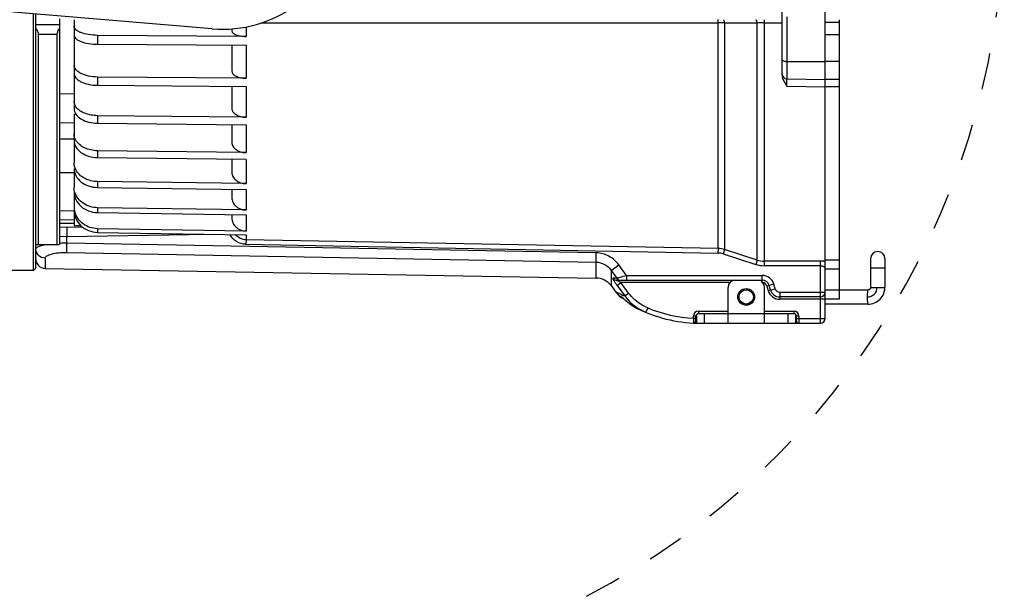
# Model space of a CAD drawing. Header units: millimetres. Extents: x 0 to 420, y 0 to 297.
# Tile 92 of 105: x 209 to 270, y 177 to 213. Entities that reach past the tile are written whole.
import ezdxf

# ---------------------------------------------------------------- set-up
doc = ezdxf.new("R2010")
doc.units = ezdxf.units.MM
doc.header["$LTSCALE"] = 23.1
doc.linetypes.add('DASHED', pattern=[0.2, 0.1, -0.1])
doc.layers.get('0').update_dxf_attribs({"linetype": 'CONTINUOUS'})
doc.layers.add('DIM_PILOTEES', color=7, linetype='CONTINUOUS')
doc.styles.get("Standard").update_dxf_attribs({"font": 'txt', "width": 0.7})
doc.dimstyles.new('DIMSTYLE_4', dxfattribs={"dimtxt": 2.5, "dimasz": 3.5, "dimexe": 2, "dimexo": 0, "dimtad": 1, "dimdec": 0, "dimlfac": 3.333333, "dimdsep": 46, "dimtxsty": 'Standard', "dimblk": '_FILLED', "dimblk1": '_FILLED', "dimblk2": '_FILLED', "dimcen": 0.09, "dimazin": 2, "dimtp": 0.5, "dimtm": 0.5, "dimtfac": 1, "dimtdec": 0, "dimtofl": 0, "dimtmove": 0, "dimatfit": 3, "dimldrblk": '_FILLED', "dimfxl": 0, "dimtolj": 1, "dimarcsym": 0})

# ---------------------------------------------------------------- blocks, each defined once
blk = doc.blocks.new('_FILLED')
at = {"color": 0, "linetype": 'ByBlock'}
blk.add_solid([(0, 0), (-1, 0.143), (-1, -0.143)], dxfattribs=at)
blk = doc.blocks.new('*D10')
at = {"layer": 'DIM_PILOTEES', "color": 2, "linetype": 'Continuous'}
for p, q in [((198.74, 245.182), (148.74, 245.182)), ((150.74, 245.182), (150.74, 221.109)), ((150.74, 197.035), (150.74, 221.109)), ((209.39, 197.035), (148.74, 197.035))]:
    blk.add_line(p, q, dxfattribs=at)
at = {"layer": 'DIM_PILOTEES', "color": 2, "linetype": 'Continuous', "xscale": 3.5, "yscale": 3.5, "zscale": 3.5}
for p, rotation in [((150.74, 245.182), 90), ((150.74, 197.035), 270)]:
    blk.add_blockref('_FILLED', p, dxfattribs=dict(at, rotation=rotation))
at = {"layer": 'DIM_PILOTEES', "color": 2, "linetype": 'Continuous', "insert": (147.615, 221.109), "char_height": 2.5, "width": 8.03571, "attachment_point": 2, "rotation": 90, "line_spacing_factor": 0.9}
blk.add_mtext('{\\ftxt;\\W0.0001;\\H0.0001;\\~}{\\ftxt;\\W2.1428571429;\\H2.5; }{\\ftxt;\\W0.0001;\\H0.0001;\\~}', dxfattribs=at)

msp = doc.modelspace()

# ---------------------------------------------------------------- linework, layer by layer
at = {"color": 7, "linetype": 'Continuous'}
for p, q in [((256.3401, 209.297), (256.3401, 230.6675)), ((220.5917, 212.2092), (195.7401, 214.2822)), ((209.3901, 197.0349), (209.3901, 213.1436)), ((209.5401, 197.1822), (209.5401, 213.1311)), ((259.0401, 194.0322), (259.0401, 213.2544)), ((209.5401, 212.4822), (211.0401, 212.4822)), ((211.0401, 198.6958), (211.0401, 212.8376)), ((211.9401, 212.7822), (211.9401, 207.1945)), ((252.3261, 198.4213), (252.3261, 212.5796)), ((252.7385, 212.5752), (252.7385, 198.3538)), ((254.7757, 197.6973), (254.7757, 212.5728)), ((255.2142, 212.7822), (255.2142, 197.3422)), ((255.2142, 212.5766), (256.3401, 212.5766)), ((256.6348, 212.9525), (256.6348, 209.0742)), ((259.0401, 212.6322), (259.9401, 212.6322)), ((259.9401, 195.2322), (259.9401, 212.7822)), ((209.6901, 211.8722), (209.6901, 198.6734)), ((209.6901, 211.8722), (210.8901, 211.8722)), ((210.8901, 198.6734), (210.8901, 211.8722)), ((222.7243, 211.7341), (213.4138, 211.7963)), ((213.4139, 211.7953), (213.4139, 211.243)), ((221.8401, 212.2104), (221.8401, 212.0785)), ((222.7244, 212.3268), (222.7244, 211.7352)), ((259.0401, 211.8435), (259.9401, 211.8435)), ((213.4138, 211.242), (222.7243, 211.1798)), ((221.8401, 211.1857), (221.8401, 209.5532)), ((222.7244, 211.1788), (222.7244, 209.1042)), ((256.6348, 210.1641), (259.0401, 210.1481)), ((259.9401, 210.1481), (259.0401, 210.1481)), ((222.7243, 209.1032), (213.4138, 209.1845)), ((213.4139, 209.1836), (213.4139, 208.6658)), ((256.6348, 209.0742), (259.0401, 209.0322)), ((259.9401, 209.0322), (259.0401, 209.0322)), ((211.0401, 208.1322), (211.9401, 208.148)), ((213.4138, 208.6649), (222.7243, 208.5836)), ((221.8401, 208.5914), (221.8401, 207.2064)), ((222.7244, 208.5827), (222.7244, 206.6594)), ((256.6401, 208.6087), (259.0401, 208.5683)), ((259.9401, 208.5684), (259.0401, 208.5684)), ((211.0401, 206.3322), (211.9401, 206.3165)), ((211.9401, 206.8326), (211.9401, 203.8098)), ((212.066, 206.831), (211.9401, 206.8326)), ((212.066, 206.831), (211.9401, 206.8326)), ((222.7243, 206.6585), (213.4138, 206.7574)), ((213.4138, 206.2814), (222.7243, 206.1825)), ((213.4139, 206.7566), (213.4139, 206.2823)), ((221.8401, 206.1919), (221.8401, 205.0781)), ((222.7244, 206.1816), (222.7244, 204.4425)), ((211.9401, 205.2822), (211.0401, 205.2822)), ((222.7243, 204.4417), (213.4138, 204.5567)), ((213.4139, 204.5559), (213.4139, 204.1332)), ((213.4138, 204.1324), (222.7243, 204.0175)), ((221.8401, 204.0284), (221.8401, 203.2048)), ((222.7244, 204.0167), (222.7244, 202.4915)), ((211.0401, 203.1822), (211.9401, 203.1822)), ((211.9401, 203.4445), (211.9401, 202.279)), ((222.7243, 202.4909), (213.4138, 202.6198)), ((213.4139, 202.6191), (213.4139, 202.2552)), ((211.9401, 201.979), (211.9401, 201.0511)), ((213.4138, 202.2545), (222.7243, 202.1256)), ((221.8401, 202.1379), (221.8401, 201.6187)), ((222.7244, 202.1249), (222.7244, 200.8398)), ((211.9401, 200.7665), (211.0401, 200.7822)), ((211.9401, 200.8216), (211.9401, 199.8523)), ((222.7243, 200.8393), (213.4138, 200.98)), ((213.4138, 200.68), (222.7243, 200.5393)), ((213.4139, 200.9795), (213.4139, 200.6806)), ((211.9401, 200.2241), (211.0401, 200.2084)), ((221.8401, 200.5526), (221.8401, 200.3467)), ((222.7244, 200.5387), (222.7244, 199.5157)), ((211.9401, 199.9991), (211.0401, 199.9834)), ((211.0401, 199.7584), (212.4515, 199.7831)), ((211.4796, 199.7661), (211.4901, 199.1662)), ((222.7243, 199.5152), (213.4138, 199.6654)), ((213.4139, 199.665), (213.4139, 199.4362)), ((211.4901, 199.1662), (211.04, 199.1607)), ((211.4901, 199.1662), (220.4415, 199.3224)), ((211.4901, 198.7509), (211.4901, 199.1662)), ((213.4138, 199.4358), (222.7243, 199.2856)), ((222.7244, 198.9671), (222.7191, 198.6847)), ((222.7244, 199.2852), (222.7244, 198.9676)), ((252.3262, 198.4218), (222.7244, 198.9671)), ((209.6901, 198.6734), (210.8901, 198.6734)), ((210.8901, 198.644), (209.6901, 198.644)), ((211.4796, 198.178), (211.4901, 198.751)), ((244.6884, 198.1448), (211.4901, 198.7509)), ((222.7191, 198.6847), (252.3209, 198.1376)), ((252.3262, 198.4218), (252.3209, 198.1376)), ((252.7384, 198.3534), (252.6508, 198.0824)), ((254.7759, 197.6978), (252.7384, 198.3534)), ((210.1296, 197.8188), (210.1296, 197.1723)), ((211.4796, 198.178), (244.6779, 197.5705)), ((244.6779, 197.5705), (244.6884, 198.145)), ((252.6508, 198.0824), (254.688, 197.425)), ((254.7759, 197.6978), (254.688, 197.425)), ((258.7401, 197.627), (255.2142, 197.627)), ((258.7401, 193.7322), (258.7401, 197.627)), ((259.9401, 197.6944), (259.0401, 197.6944)), ((261.8901, 197.7822), (261.8901, 195.9822)), ((262.7901, 197.7822), (262.7901, 195.9822)), ((207.2822, 197.0717), (209.3901, 197.0349)), ((209.5401, 197.1822), (209.3901, 197.0349)), ((210.1296, 197.1723), (244.6779, 196.5693)), ((244.6779, 196.5693), (244.6779, 197.5705)), ((245.6153, 197.0508), (245.6153, 196.0917)), ((245.6154, 197.0508), (246.0945, 197.3974)), ((245.6154, 197.0508), (245.9712, 196.5587)), ((246.5761, 196.7322), (246.0945, 197.3974)), ((258.7401, 197.3422), (255.2142, 197.3422)), ((259.9401, 197.1266), (259.0401, 197.1266)), ((262.7901, 197.1822), (261.8901, 197.1822)), ((245.9712, 196.5587), (245.735, 196.5564)), ((245.9746, 196.4322), (255.1006, 196.4322)), ((246.5761, 196.7322), (255.1006, 196.7322)), ((246.5761, 196.7322), (246.5761, 196.4322)), ((253.3401, 196.4277), (253.3401, 196.4322)), ((254.8401, 196.4322), (254.8401, 196.4277)), ((255.1006, 196.2978), (255.1006, 196.7322)), ((245.6153, 196.0917), (245.9197, 195.6878)), ((245.9932, 196.1055), (246.2327, 196.2822)), ((245.9932, 196.1055), (246.4771, 195.4496)), ((253.0654, 196.2822), (246.2327, 196.2822)), ((246.717, 195.6262), (246.2327, 196.2822)), ((252.9501, 193.7322), (252.9501, 195.9822)), ((254.3592, 195.8322), (254.0901, 195.8322)), ((255.2301, 193.7322), (255.2301, 195.9822)), ((255.8218, 196.1883), (255.3891, 196.0647)), ((255.3891, 196.0647), (255.4715, 195.7762)), ((255.4715, 195.7762), (255.9042, 195.8998)), ((255.6157, 195.8174), (255.5333, 196.1059)), ((255.9042, 195.8998), (255.8218, 196.1883)), ((259.0401, 195.8322), (261.7401, 195.8322)), ((261.8901, 195.9822), (262.7901, 195.9822)), ((246.3465, 195.3249), (246.4059, 195.2695)), ((246.4771, 195.4496), (246.7167, 195.6266)), ((253.7547, 195.6822), (253.6597, 195.6822)), ((254.5204, 195.6822), (254.4255, 195.6822)), ((256.1926, 195.6822), (259.0401, 195.6822)), ((256.1926, 195.6822), (256.1926, 195.2322)), ((258.7401, 195.3822), (256.1926, 195.3822)), ((259.9401, 195.2322), (256.1926, 195.2322)), ((246.846, 194.9063), (246.8461, 194.9064)), ((247.9134, 194.6934), (247.7986, 194.4162)), ((253.6598, 195.0822), (253.7547, 195.0822)), ((254.3592, 194.9322), (254.0901, 194.9322)), ((254.4255, 195.0822), (254.5204, 195.0822)), ((261.7401, 194.9322), (259.0401, 194.9322)), ((261.7401, 194.9322), (261.8198, 194.9353)), ((250.7901, 194.0439), (250.7824, 193.7439)), ((250.9401, 194.1822), (250.7901, 194.1822)), ((250.7901, 194.0439), (250.7901, 194.1822)), ((250.7901, 194.0439), (250.9401, 194.0439)), ((250.9401, 193.8937), (250.9401, 194.1822)), ((251.0001, 193.7322), (251.0001, 194.3006)), ((251.0901, 194.4822), (252.9501, 194.4822)), ((251.0901, 194.4822), (251.0901, 194.3322)), ((251.0901, 194.3322), (257.0901, 194.3322)), ((251.4501, 194.3322), (251.4501, 193.7322)), ((255.2301, 194.4822), (257.0901, 194.4822)), ((256.7301, 193.7322), (256.7301, 194.3322)), ((257.0901, 194.3322), (257.0901, 194.4822)), ((257.1801, 194.3006), (257.1801, 193.7322)), ((257.1801, 194.0322), (259.0401, 194.0322)), ((257.3901, 194.1822), (257.2401, 194.1822)), ((257.2401, 193.8822), (257.2401, 194.1822)), ((257.3901, 194.1822), (257.3901, 193.7322)), ((251.0001, 193.7322), (258.7401, 193.7322))]:
    msp.add_line(p, q, dxfattribs=at)
for points in [[(261.7401, 194.9322), (261.822, 194.9354), (261.9273, 194.9491), (262.0308, 194.9733), (262.1314, 195.0079), (262.228, 195.0525), (262.3196, 195.1067), (262.4053, 195.1698), (262.484, 195.2413), (262.5552, 195.3204), (262.6179, 195.4062), (262.6716, 195.4978), (262.7158, 195.5943), (262.7499, 195.6947), (262.7738, 195.798), (262.7871, 195.9029), (262.7901, 195.9822)], [(261.8901, 195.9822), (261.8888, 195.9628), (261.884, 195.9402), (261.8758, 195.9183), (261.8642, 195.898), (261.8493, 195.8795), (261.8316, 195.8634), (261.8114, 195.8503), (261.789, 195.8405), (261.7652, 195.8344), (261.7401, 195.8322)], [(261.8198, 194.9353), (261.9251, 194.9487), (262.0286, 194.9727), (262.1293, 195.0071), (262.226, 195.0515), (262.3177, 195.1054), (262.4035, 195.1684), (262.4825, 195.2397), (262.5538, 195.3186), (262.6167, 195.4043), (262.6706, 195.4958), (262.715, 195.5923), (262.7493, 195.6926), (262.7734, 195.7958), (262.7869, 195.9007), (262.7901, 195.9822)], [(245.9197, 195.6878), (245.9654, 195.6287), (246.1683, 195.3982)], [(246.1728, 195.3936), (246.1955, 195.3726), (246.2427, 195.3405), (246.2952, 195.3178), (246.3511, 195.3055), (246.3677, 195.3051)], [(246.2927, 195.3732), (246.2934, 195.3727), (246.2979, 195.3689), (246.3061, 195.3618), (246.317, 195.352), (246.3306, 195.3395), (246.3465, 195.3249)], [(246.4059, 195.2695), (246.4292, 195.248), (246.454, 195.2252)], [(246.454, 195.2252), (246.4805, 195.2013), (246.5084, 195.1762), (246.5379, 195.1502), (246.5687, 195.1235), (246.601, 195.0961), (246.6346, 195.0681), (246.6695, 195.0396), (246.7057, 195.0108), (246.7432, 194.9819), (246.7818, 194.9528), (246.8216, 194.9237), (246.846, 194.9063)]]:
    msp.add_lwpolyline(points, dxfattribs=at)
for radius in [0.525, 0.45]:
    msp.add_circle((254.0901, 195.3822), radius, dxfattribs=at)
at = {"color": 7, "linetype": 'DASHED'}
msp.add_arc((221.2401, 219.9822), 49.036, 297.765693, 62.823247, dxfattribs=at)
at = {"color": 7, "linetype": 'Continuous'}
for centre, radius, start, end in [((221.2401, 219.9822), 7.8, 265.231696, 347.047896), ((252.3025, 191.2911), 21.2886, 88.826465, 89.936418), ((255.2072, 188.2315), 24.3451, 89.98341, 91.015596), ((256.6401, 209.3742), 0.3, 180, 269), ((212.9673, 203.8322), 1.0305, 198.55227, 207.37312), ((213.2245, 201.0516), 1.2844, 180.019103, 188.122575), ((213.2372, 201.0533), 1.2972, 188.117935, 196.018226), ((211.3762, 189.8351), 8.9165, 89.268186, 92.173482), ((252.2981, 196.9571), 1.4645, 72.498786, 88.903572), ((262.3401, 197.7822), 0.45, 0, 180), ((210.1401, 197.7723), 0.6, 180, 269), ((252.2991, 196.9941), 1.1437, 72.091346, 88.909416), ((255.2162, 199.042), 1.4151, 251.861152, 269.91967), ((258.7897, 196.2572), 1.3667, 79.444329, 81.423263), ((255.2164, 199.0682), 1.726, 252.173169, 269.929449), ((244.657, 195.3695), 1.2, 37, 89), ((253.4001, 195.9822), 0.45, 90, 180), ((254.7801, 195.9822), 0.45, 0, 56.234442), ((255.1006, 195.9822), 0.75, 15.945396, 90), ((255.1006, 195.9822), 0.45, 15.945396, 90), ((255.1006, 195.9822), 0.3, 15.945396, 86.880219), ((256.1926, 195.9822), 0.75, 195.945396, 270), ((256.1926, 195.9822), 0.6, 195.945396, 270), ((256.1926, 195.9822), 0.3, 195.945396, 270), ((261.6992, 195.9823), 0.6, 270.000928, 359.999074), ((248.3257, 200.5514), 5.4264, 247.720148, 248.493133), ((248.2781, 200.4288), 5.2949, 248.486261, 250.114481), ((251.5779, 200.8088), 7.5778, 226.784209, 227.480997), ((248.9886, 197.2996), 3.1193, 216.375366, 247.574254), ((258.7401, 195.6822), 0.3, 270, 360), ((248.6238, 197.423), 3.0812, 234.763816, 243.758958), ((251.2401, 202.7322), 9, 243.763923, 268.472657), ((251.2401, 202.7322), 8.7, 247.520832, 267.035102), ((250.7901, 193.8937), 0.15, 267.085398, 360), ((251.0901, 194.1822), 0.3, 90, 180), ((251.2401, 202.7322), 8.7, 268.017566, 268.413378), ((251.0901, 194.1822), 0.15, 90, 180), ((257.0901, 194.1822), 0.3, 0, 90), ((257.0901, 194.1822), 0.15, 0, 90), ((257.3901, 193.8822), 0.15, 180, 270), ((258.7401, 194.0322), 0.3, 270, 360)]:
    msp.add_arc(centre, radius, start, end, dxfattribs=at)
msp.add_ellipse((185.3998, 200.211), major_axis=(42.109, 0.502), ratio=0.0206435, start_param=-0.8891334, end_param=-0.8763177, dxfattribs=at)
for points in [[(223.6773, 212.5816), (233.2269, 212.5806), (242.7765, 212.5809), (252.3262, 212.5798)], [(256.3401, 209.297), (256.3401, 209.2649), (256.343, 209.2328), (256.3482, 209.2011)], [(256.3482, 209.2011), (256.3841, 208.9839), (256.5174, 208.7915), (256.6401, 208.6087)], [(211.9903, 203.5043), (211.9576, 203.6022), (211.9401, 203.7066), (211.9401, 203.8098)], [(211.9903, 201.9455), (211.9574, 202.053), (211.9401, 202.1666), (211.9401, 202.2791)], [(246.2976, 195.368), (246.2732, 195.3832), (246.2507, 195.402), (246.2317, 195.4236)]]:
    msp.add_open_spline(points, degree=3, dxfattribs=at)
for points, knots in [([(252.3262, 212.5798), (252.326, 212.6071), (252.3254, 212.6557), (252.3248, 212.7131), (252.3233, 212.7475), (252.3233, 212.7665), (252.3212, 212.7741), (252.3221, 212.7819), (252.3209, 212.7817)], [0, 0, 0, 0, 0.404504, 0.7249479, 0.8431898, 0.929519, 0.9821172, 1, 1, 1, 1]), ([(252.7384, 212.575), (252.734, 212.6189), (252.7219, 212.6876), (252.6928, 212.7597), (252.6704, 212.7757)], [0, 0, 0, 0, 0.6157783, 1, 1, 1, 1]), ([(252.7384, 212.575), (253.078, 212.5743), (253.7571, 212.5724), (254.4361, 212.5757), (254.7756, 212.5751)], [0, 0, 0, 0, 0.5000674, 1, 1, 1, 1]), ([(254.7426, 212.7237), (254.7401, 212.7296), (254.7313, 212.7484), (254.7192, 212.7666), (254.7075, 212.7751)], [0, 0, 0, 0, 0.3072549, 1, 1, 1, 1]), ([(254.7755, 212.5749), (254.7741, 212.5888), (254.7675, 212.6391), (254.7568, 212.6896), (254.7426, 212.7237)], [0, 0, 0, 0, 0.2727169, 1, 1, 1, 1]), ([(209.5401, 212.242), (209.5612, 212.2167), (209.6403, 212.1086), (209.6901, 211.9735), (209.6901, 211.8722)], [0, 0, 0, 0, 0.2454994, 1, 1, 1, 1]), ([(210.8901, 211.8722), (210.8901, 211.9735), (210.9399, 212.1086), (211.0189, 212.2167), (211.0401, 212.242)], [0, 0, 0, 0, 0.7545, 1, 1, 1, 1]), ([(213.4138, 211.7963), (213.2245, 211.7976), (212.8705, 211.8251), (212.4575, 211.9238), (212.1948, 212.044), (212.0554, 212.1406), (211.9637, 212.2485), (211.9401, 212.3323), (211.9401, 212.3704)], [0, 0, 0, 0, 0.3377958, 0.6315179, 0.7517917, 0.8514746, 0.9320374, 1, 1, 1, 1]), ([(211.9401, 211.816), (211.9401, 211.7779), (211.9637, 211.6942), (212.0554, 211.5862), (212.1948, 211.4897), (212.4575, 211.3695), (212.8705, 211.2708), (213.2245, 211.2433), (213.4138, 211.242)], [0, 0, 0, 0, 0.0679629, 0.1485276, 0.2482118, 0.3684859, 0.6622061, 1, 1, 1, 1]), ([(221.8401, 212.0785), (221.8401, 212.0297), (221.8918, 211.9511), (221.9928, 211.8833), (222.1507, 211.8102), (222.3983, 211.7516), (222.6107, 211.7349), (222.7243, 211.7341)], [0, 0, 0, 0, 0.1458338, 0.2458365, 0.36651, 0.6611182, 1, 1, 1, 1]), ([(213.4138, 209.1845), (213.2241, 209.1862), (212.8657, 209.2226), (212.4511, 209.3541), (212.1909, 209.5108), (212.051, 209.639), (211.9615, 209.7813), (211.9401, 209.8854), (211.9401, 209.9345)], [0, 0, 0, 0, 0.3187672, 0.6014905, 0.7218354, 0.8264983, 0.917463, 1, 1, 1, 1]), ([(256.3401, 210.2781), (256.3401, 210.2389), (256.4243, 210.1929), (256.5244, 210.1706), (256.597, 210.1643), (256.6348, 210.1641)], [0, 0, 0, 0, 0.3561241, 0.6555643, 1, 1, 1, 1]), ([(211.9401, 209.4149), (211.9401, 209.3657), (211.9615, 209.2617), (212.051, 209.1194), (212.191, 208.9912), (212.4511, 208.8345), (212.8657, 208.703), (213.2241, 208.6666), (213.4138, 208.6649)], [0, 0, 0, 0, 0.0825372, 0.1735031, 0.278167, 0.3985122, 0.6812342, 1, 1, 1, 1]), ([(221.8401, 209.5532), (221.8401, 209.4922), (221.9055, 209.3528), (222.1125, 209.2172), (222.3949, 209.1258), (222.6105, 209.1042), (222.7243, 209.1032)], [0, 0, 0, 0, 0.1715549, 0.3962543, 0.6800098, 1, 1, 1, 1]), ([(256.6401, 208.6087), (256.6396, 208.6727), (256.6389, 208.7636), (256.6378, 208.8771), (256.6371, 208.9445), (256.6363, 208.9979), (256.6361, 209.034), (256.6353, 209.0545), (256.6358, 209.0654), (256.6343, 209.0699), (256.6355, 209.0742), (256.6348, 209.0742)], [0, 0, 0, 0, 0.4129535, 0.5855706, 0.7312116, 0.846918, 0.9311073, 0.9609963, 0.9825422, 0.9955917, 1, 1, 1, 1]), ([(212.0696, 207.2993), (212.0489, 207.3276), (211.9776, 207.4391), (211.9401, 207.5734), (211.9401, 207.6706)], [0, 0, 0, 0, 0.2656491, 1, 1, 1, 1]), ([(211.9401, 207.1946), (211.9401, 207.0734), (212.0369, 206.8061), (212.3821, 206.517), (212.8594, 206.3287), (213.2236, 206.2835), (213.4138, 206.2814)], [0, 0, 0, 0, 0.1927553, 0.4227258, 0.6972187, 1, 1, 1, 1]), ([(213.4138, 206.7574), (213.1418, 206.7603), (212.6461, 206.8415), (212.201, 207.1194), (212.0696, 207.2993)], [0, 0, 0, 0, 0.5498311, 1, 1, 1, 1]), ([(221.8401, 207.2064), (221.8401, 207.1337), (221.8981, 206.9733), (222.1053, 206.7999), (222.3917, 206.6868), (222.6102, 206.6597), (222.7243, 206.6585)], [0, 0, 0, 0, 0.192766, 0.4227405, 0.6972017, 1, 1, 1, 1]), ([(212.0522, 205.2149), (212.034, 205.2463), (211.9708, 205.3714), (211.9401, 205.5134), (211.9401, 205.6173)], [0, 0, 0, 0, 0.2586446, 1, 1, 1, 1]), ([(211.9401, 205.193), (211.9401, 205.0541), (212.029, 204.7559), (212.3712, 204.4121), (212.8536, 204.1886), (213.223, 204.1347), (213.4138, 204.1324)], [0, 0, 0, 0, 0.2097958, 0.4448623, 0.71191, 1, 1, 1, 1]), ([(213.4138, 204.5567), (213.1336, 204.5601), (212.6089, 204.6637), (212.1724, 205.0075), (212.0522, 205.2149)], [0, 0, 0, 0, 0.5390158, 1, 1, 1, 1]), ([(221.8401, 205.0781), (221.8401, 204.9947), (221.8934, 204.8158), (222.0988, 204.6096), (222.3882, 204.4754), (222.6098, 204.4431), (222.7243, 204.4417)], [0, 0, 0, 0, 0.2098077, 0.4448728, 0.7118934, 1, 1, 1, 1]), ([(211.9401, 203.4445), (211.9401, 203.2898), (212.024, 202.9647), (212.3621, 202.5747), (212.8479, 202.319), (213.2224, 202.2572), (213.4138, 202.2545)], [0, 0, 0, 0, 0.2231702, 0.4627541, 0.7240192, 1, 1, 1, 1]), ([(213.4138, 202.6198), (213.1318, 202.6237), (212.5896, 202.7475), (212.1682, 203.1338), (212.0522, 203.3583)], [0, 0, 0, 0, 0.5273387, 1, 1, 1, 1]), ([(221.8401, 203.2049), (221.8401, 203.112), (221.8904, 202.917), (222.0933, 202.683), (222.3848, 202.5295), (222.6095, 202.4925), (222.7243, 202.4909)], [0, 0, 0, 0, 0.2231831, 0.4627613, 0.7240031, 1, 1, 1, 1]), ([(211.9401, 201.979), (211.9401, 201.8109), (212.0207, 201.4631), (212.3549, 201.0353), (212.8427, 200.7519), (213.2219, 200.6829), (213.4138, 200.68)], [0, 0, 0, 0, 0.2333955, 0.4767328, 0.7336374, 1, 1, 1, 1]), ([(213.4138, 200.98), (213.1005, 200.9848), (212.6228, 201.1246), (212.1724, 201.5426), (212.0323, 201.8085), (211.9903, 201.9455)], [0, 0, 0, 0, 0.5167673, 0.7637188, 1, 1, 1, 1]), ([(221.8401, 201.6187), (221.8401, 201.5178), (221.8884, 201.3091), (222.089, 201.0525), (222.3816, 200.8824), (222.6092, 200.841), (222.7243, 200.8393)], [0, 0, 0, 0, 0.2334092, 0.4767373, 0.7336218, 1, 1, 1, 1]), ([(211.9401, 200.8216), (211.9401, 200.6427), (212.0186, 200.2768), (212.3496, 199.8195), (212.8383, 199.5138), (213.2215, 199.4389), (213.4138, 199.4358)], [0, 0, 0, 0, 0.2409093, 0.4871668, 0.7409125, 1, 1, 1, 1]), ([(213.4138, 199.6654), (213.2532, 199.668), (212.933, 199.721), (212.5038, 199.9375), (212.1692, 200.2697), (212.032, 200.5504), (211.9903, 200.6954)], [0, 0, 0, 0, 0.2573467, 0.5108164, 0.7583241, 1, 1, 1, 1]), ([(221.8401, 200.3467), (221.8401, 200.2394), (221.8872, 200.0198), (222.0858, 199.7455), (222.379, 199.562), (222.6089, 199.5171), (222.7243, 199.5152)], [0, 0, 0, 0, 0.2409236, 0.4871694, 0.7408972, 1, 1, 1, 1]), ([(222.7191, 198.6847), (222.5158, 198.6884), (222.1037, 198.8116), (221.8129, 199.1236), (221.7124, 199.3008)], [0, 0, 0, 0, 0.4996, 1, 1, 1, 1]), ([(222.7244, 198.9676), (222.6002, 198.97), (222.349, 199.034), (222.1504, 199.1981), (222.0712, 199.2951)], [0, 0, 0, 0, 0.4978159, 1, 1, 1, 1]), ([(209.6612, 198.644), (209.6431, 198.644), (209.6002, 198.6603), (209.5622, 198.6819), (209.5401, 198.6958)], [0, 0, 0, 0, 0.4092309, 1, 1, 1, 1]), ([(209.8057, 198.5753), (209.7669, 198.563), (209.6977, 198.538), (209.6038, 198.4926), (209.5401, 198.4386), (209.5401, 198.4017)], [0, 0, 0, 0, 0.3736312, 0.6611613, 1, 1, 1, 1]), ([(210.1296, 197.8188), (209.9788, 197.8213), (209.6692, 197.9441), (209.5401, 198.2539), (209.5401, 198.4017)], [0, 0, 0, 0, 0.5050383, 1, 1, 1, 1]), ([(209.6901, 198.6734), (209.6901, 198.6656), (209.6862, 198.648), (209.6687, 198.644), (209.6612, 198.644)], [0, 0, 0, 0, 0.5097976, 1, 1, 1, 1]), ([(210.085, 198.6443), (210.0589, 198.6392), (209.965, 198.6197), (209.8718, 198.5962), (209.8057, 198.5753)], [0, 0, 0, 0, 0.276987, 1, 1, 1, 1]), ([(210.9189, 198.644), (210.9114, 198.644), (210.894, 198.648), (210.8901, 198.6656), (210.8901, 198.6734)], [0, 0, 0, 0, 0.4902032, 1, 1, 1, 1]), ([(211.0401, 198.6958), (211.018, 198.6819), (210.9799, 198.6603), (210.937, 198.644), (210.9189, 198.644)], [0, 0, 0, 0, 0.5907671, 1, 1, 1, 1]), ([(210.1296, 197.8188), (210.1297, 197.8741), (210.2228, 197.9553), (210.3611, 198.0212), (210.604, 198.103), (210.9805, 198.167), (211.3049, 198.1812), (211.4796, 198.178)], [0, 0, 0, 0, 0.1145848, 0.2095727, 0.3304456, 0.638158, 1, 1, 1, 1]), ([(246.0945, 197.3974), (245.9347, 197.6184), (245.5115, 197.9953), (244.9609, 198.1398), (244.6884, 198.1448)], [0, 0, 0, 0, 0.5001888, 1, 1, 1, 1]), ([(258.9935, 197.6087), (258.9734, 197.6117), (258.8894, 197.6226), (258.8045, 197.627), (258.7401, 197.627)], [0, 0, 0, 0, 0.2399803, 1, 1, 1, 1]), ([(244.6779, 197.5705), (244.8605, 197.567), (245.2314, 197.464), (245.5098, 197.2027), (245.6153, 197.0508)], [0, 0, 0, 0, 0.4967507, 1, 1, 1, 1]), ([(258.7401, 197.3422), (258.7637, 197.3422), (258.849, 197.3349), (258.9353, 197.3032), (258.9823, 197.2623)], [0, 0, 0, 0, 0.274994, 1, 1, 1, 1]), ([(258.9823, 197.2623), (258.9913, 197.2544), (259.0208, 197.2247), (259.0401, 197.1824), (259.0401, 197.1522)], [0, 0, 0, 0, 0.2828284, 1, 1, 1, 1]), ([(245.735, 196.5564), (245.7214, 196.5562), (245.7358, 196.5026), (245.7566, 196.4659), (245.7913, 196.4018), (245.8336, 196.335), (245.9008, 196.2332), (245.9552, 196.1569), (245.9932, 196.1055)], [0, 0, 0, 0, 0.0774818, 0.1771842, 0.3095733, 0.4652879, 0.6362295, 1, 1, 1, 1]), ([(245.735, 196.5564), (245.7628, 196.5175), (245.8361, 196.4542), (245.9299, 196.4322), (245.9746, 196.4322)], [0, 0, 0, 0, 0.5165222, 1, 1, 1, 1]), ([(246.0294, 196.3824), (246.0179, 196.3888), (245.9974, 196.401), (245.9795, 196.4131), (245.9614, 196.4287), (245.9716, 196.4322), (245.9746, 196.4322)], [0, 0, 0, 0, 0.4455298, 0.7544334, 0.8964274, 1, 1, 1, 1]), ([(245.9712, 196.5587), (246.0433, 196.5773), (246.2441, 196.6383), (246.4456, 196.6965), (246.5761, 196.7322)], [0, 0, 0, 0, 0.3548348, 1, 1, 1, 1]), ([(245.9712, 196.5587), (245.9988, 196.5189), (246.072, 196.4545), (246.1662, 196.4322), (246.2108, 196.4322)], [0, 0, 0, 0, 0.5208552, 1, 1, 1, 1]), ([(246.2327, 196.2822), (246.214, 196.2907), (246.1454, 196.3223), (246.0773, 196.3554), (246.0294, 196.3824)], [0, 0, 0, 0, 0.2719079, 1, 1, 1, 1]), ([(261.6992, 195.3822), (261.6992, 195.438), (261.7006, 195.5208), (261.7055, 195.6274), (261.7106, 195.6978), (261.7165, 195.7544), (261.7239, 195.7966), (261.7293, 195.8195), (261.7366, 195.8322), (261.7401, 195.8322)], [0, 0, 0, 0, 0.3672285, 0.5449226, 0.70293, 0.8309832, 0.9227682, 0.9772033, 1, 1, 1, 1]), ([(246.2684, 195.5301), (246.2193, 195.5502), (246.1335, 195.587), (246.0349, 195.6317), (245.9758, 195.6606), (245.9464, 195.6738), (245.9301, 195.6839), (245.9212, 195.6861), (245.9198, 195.6877)], [0, 0, 0, 0, 0.4157894, 0.7323755, 0.8479688, 0.9321779, 0.983036, 1, 1, 1, 1]), ([(246.2046, 195.402), (246.1966, 195.3989), (246.1918, 195.3949), (246.1683, 195.3985), (246.1703, 195.3962)], [0, 0, 0, 0, 0.7430248, 1, 1, 1, 1]), ([(246.2317, 195.4236), (246.2297, 195.4208), (246.2223, 195.4118), (246.2123, 195.405), (246.2046, 195.402)], [0, 0, 0, 0, 0.2912832, 1, 1, 1, 1]), ([(246.3891, 195.2863), (246.3687, 195.3054), (246.3323, 195.3398), (246.2864, 195.3827), (246.2538, 195.411), (246.2399, 195.4212), (246.2327, 195.4249), (246.2317, 195.4236)], [0, 0, 0, 0, 0.3987799, 0.7106953, 0.9188603, 0.9767497, 1, 1, 1, 1]), ([(246.8461, 194.9064), (246.8106, 194.9315), (246.6757, 195.0309), (246.5481, 195.1399), (246.4566, 195.2236)], [0, 0, 0, 0, 0.2596546, 1, 1, 1, 1]), ([(247.9136, 194.6933), (247.7955, 194.7422), (247.3387, 194.9686), (246.9436, 195.3195), (246.717, 195.6262)], [0, 0, 0, 0, 0.2511357, 1, 1, 1, 1]), ([(261.7401, 194.9322), (261.7366, 194.9322), (261.7293, 194.945), (261.7239, 194.9679), (261.7165, 195.0101), (261.7106, 195.0667), (261.7055, 195.1371), (261.7006, 195.2437), (261.6992, 195.3265), (261.6992, 195.3822)], [0, 0, 0, 0, 0.0228092, 0.0772587, 0.1690535, 0.2971097, 0.4551129, 0.6327973, 1, 1, 1, 1])]:
    msp.add_open_spline(points, degree=3, knots=knots, dxfattribs=at)

# ---------------------------------------------------------------- dimensions: what is measured, and where the dimension line sits
at = {"layer": 'DIM_PILOTEES', "color": 2, "linetype": 'Continuous'}
dim = msp.add_linear_dim(base=(150.7401, 245.1822), p1=(209.3901, 197.0349), p2=(198.7401, 245.1822), angle=90, text='{\\ftxt;\\W0.0001;\\H0.0001;\\~}{\\ftxt;\\W2.1428571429;\\H2.5; }{\\ftxt;\\W0.0001;\\H0.0001;\\~}', dimstyle='DIMSTYLE_4', dxfattribs=at)
dim.commit()
dim.dimension.update_dxf_attribs({"geometry": '*D10', "text_midpoint": (150.7401, 220.7514), "dimtype": 160})

doc.saveas('drawing.dxf')
